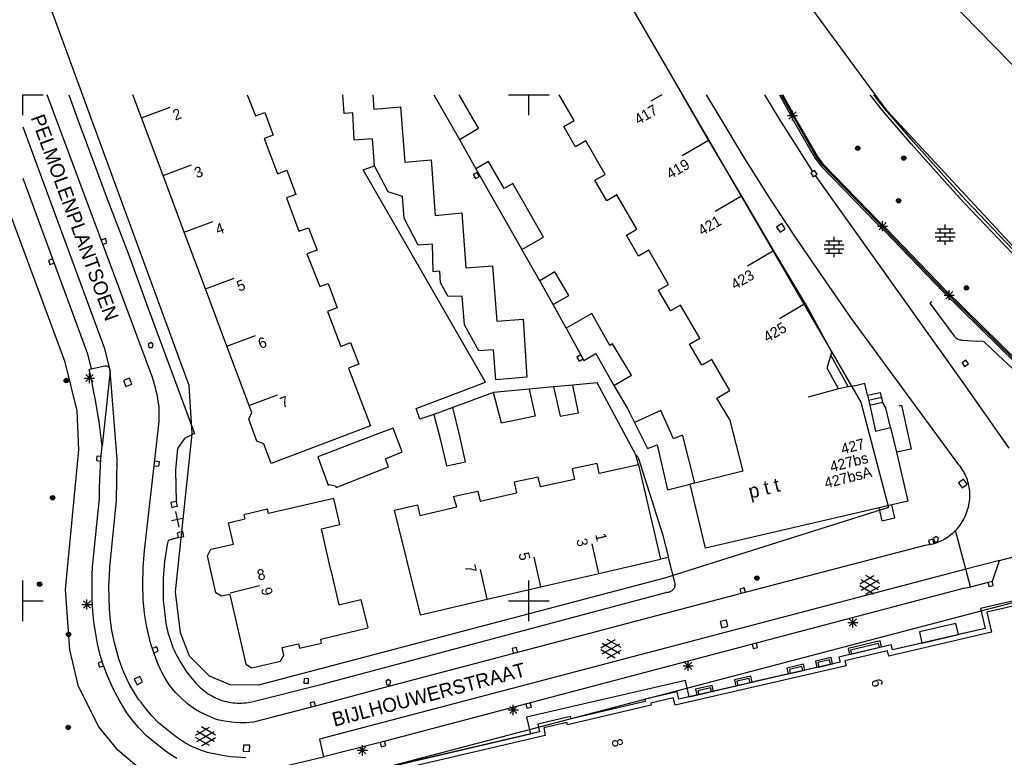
# Model space of a CAD drawing. Header units: millimetres. Extents: x 135944 to 142000, y 454200 to 456692.
# Tile 6 of 185: x 136800 to 136897, y 454835 to 454907. Entities that reach past the tile are written whole.
import ezdxf
from ezdxf.enums import TextEntityAlignment as Align

# ---------------------------------------------------------------- set-up
doc = ezdxf.new("R2010")
doc.units = ezdxf.units.MM
doc.layers.get('0').update_dxf_attribs({"color": 251})
doc.layers.add('TotaalGBKN2013X$0$Contouren', color=251, linetype='Continuous')
doc.layers.add('TotaalGBKN2013X$0$PSVPORTS', color=251, linetype='Continuous', plot=False)
doc.styles.add('TotaalGBKN2013X$0$GBKN binnenstad 2009$0$Standard', font='txt')

msp = doc.modelspace()

# ---------------------------------------------------------------- linework, layer by layer
for p, q in [((136800, 454900), (136802, 454900)), ((136800, 454898), (136800, 454900)), ((136812.821, 454872.052), (136802.406, 454900)), ((136804.53, 454900), (136805.443, 454897.529)), ((136811.738, 454897.722), (136810.886, 454900)), ((136822.181, 454900), (136822.976, 454897.905)), ((136831.755, 454898.145), (136831.606, 454900)), ((136834.596, 454900), (136834.698, 454898.584)), ((136840.619, 454900), (136843.148, 454895.577)), ((136845.022, 454896.705), (136843.116, 454900)), ((136848, 454900), (136850, 454900)), ((136850, 454900), (136852, 454900)), ((136850, 454898), (136850, 454900)), ((136854.467, 454897.446), (136852.993, 454900)), ((136863.124, 454900), (136862.04, 454899.367)), ((136865.138, 454900), (136867.75, 454895.485)), ((136868.494, 454898.41), (136867.563, 454900)), ((136873.29, 454900), (136874.705, 454897.648)), ((136874.755, 454900), (136875.686, 454898.324)), ((136874.938, 454900), (136875.826, 454898.402)), ((136875.936, 454898.463), (136875.082, 454900)), ((136884.951, 454898.431), (136883.709, 454900)), ((136885.183, 454898.623), (136884.093, 454900)), ((136811.738, 454897.722), (136814.547, 454898.777)), ((136834.698, 454898.584), (136837.331, 454898.811)), ((136837.331, 454898.811), (136837.731, 454893.347)), ((136871.285, 454893.809), (136868.494, 454898.41)), ((136875.686, 454898.324), (136876.128, 454897.502)), ((136875.699, 454897.605), (136876.407, 454898.313)), ((136876.407, 454897.605), (136875.699, 454898.313)), ((136875.826, 454898.402), (136876.269, 454897.578)), ((136876.38, 454897.637), (136875.936, 454898.463)), ((136876.053, 454897.459), (136876.053, 454898.459)), ((136887.78, 454895.163), (136884.951, 454898.431)), ((136888.006, 454895.362), (136885.183, 454898.623)), ((136805.443, 454897.529), (136806.271, 454895.328)), ((136813.869, 454892.019), (136811.738, 454897.722)), ((136822.976, 454897.905), (136823.916, 454898.261)), ((136823.916, 454898.261), (136824.744, 454896.024)), ((136832.603, 454898.205), (136831.755, 454898.145)), ((136832.748, 454895.505), (136832.603, 454898.205)), ((136853.455, 454896.861), (136854.467, 454897.446)), ((136874.705, 454897.648), (136878.036, 454892.406)), ((136875.553, 454897.959), (136876.553, 454897.959)), ((136876.128, 454897.502), (136878.26, 454893.778)), ((136876.267, 454897.581), (136878.399, 454893.857)), ((136878.508, 454893.92), (136876.38, 454897.637)), ((136800, 454896.819), (136808.065, 454874.939)), ((136843.148, 454895.577), (136845.022, 454896.705)), ((136854.604, 454894.872), (136853.455, 454896.861)), ((136824.744, 454896.024), (136823.834, 454895.683)), ((136823.834, 454895.683), (136825.165, 454892.206)), ((136834.553, 454895.66), (136832.748, 454895.505)), ((136834.762, 454892.996), (136834.553, 454895.66)), ((136843.148, 454895.577), (136844.745, 454892.686)), ((136855.616, 454895.457), (136854.604, 454894.872)), ((136857.53, 454892.139), (136855.616, 454895.457)), ((136867.744, 454895.481), (136865.154, 454893.969)), ((136867.75, 454895.485), (136871.007, 454889.97)), ((136806.271, 454895.328), (136808.338, 454889.709)), ((136891.935, 454890.509), (136887.78, 454895.163)), ((136892.158, 454890.71), (136888.006, 454895.362)), ((136837.731, 454893.347), (136840.352, 454893.581)), ((136840.352, 454893.581), (136840.745, 454888.089)), ((136873.744, 454889.881), (136871.285, 454893.809)), ((136878.26, 454893.778), (136878.89, 454892.94)), ((136878.388, 454893.874), (136879.018, 454893.036)), ((136878.399, 454893.857), (136878.388, 454893.874)), ((136879.116, 454893.111), (136878.508, 454893.92)), ((136813.869, 454892.019), (136816.678, 454893.074)), ((136825.165, 454892.206), (136826.09, 454892.546)), ((136826.09, 454892.546), (136826.989, 454890.152)), ((136833.642, 454892.586), (136834.762, 454892.996)), ((136845.707, 454871.59), (136833.642, 454892.586)), ((136836.094, 454890.407), (136834.762, 454892.996)), ((136846.017, 454893.415), (136844.745, 454892.686)), ((136844.745, 454892.686), (136849.32, 454884.714)), ((136847.562, 454890.74), (136846.017, 454893.415)), ((136878.225, 454892.535), (136877.853, 454892.281)), ((136878.479, 454892.163), (136878.225, 454892.535)), ((136878.89, 454892.94), (136884.403, 454887.254)), ((136879.005, 454893.051), (136884.518, 454887.365)), ((136879.018, 454893.036), (136879.005, 454893.051)), ((136884.604, 454887.451), (136879.116, 454893.111)), ((136800, 454891.759), (136806.391, 454874.421)), ((136815.957, 454886.435), (136813.869, 454892.019)), ((136844.904, 454892.33), (136844.512, 454892.108)), ((136844.512, 454892.108), (136844.734, 454891.716)), ((136844.734, 454891.716), (136845.126, 454891.938)), ((136845.126, 454891.938), (136844.904, 454892.33)), ((136856.52, 454891.556), (136857.53, 454892.139)), ((136857.698, 454889.517), (136856.52, 454891.556)), ((136877.853, 454892.281), (136878.107, 454891.909)), ((136878.107, 454891.909), (136878.479, 454892.163)), ((136878.289, 454892.036), (136892.934, 454871.468)), ((136848.425, 454891.236), (136847.562, 454890.74)), ((136851.462, 454885.944), (136848.425, 454891.236)), ((136892.981, 454889.362), (136891.935, 454890.509)), ((136893.201, 454889.567), (136892.158, 454890.71)), ((136808.338, 454889.709), (136810.438, 454884.244)), ((136826.989, 454890.152), (136826.059, 454889.811)), ((136826.059, 454889.811), (136827.272, 454886.511)), ((136837.499, 454889.945), (136836.094, 454890.407)), ((136837.665, 454887.821), (136837.499, 454889.945)), ((136858.707, 454890.1), (136857.698, 454889.517)), ((136860.664, 454886.709), (136858.707, 454890.1)), ((136871.007, 454889.97), (136868.417, 454888.458)), ((136871.007, 454889.97), (136874.184, 454884.593)), ((136876.357, 454885.938), (136873.744, 454889.881)), ((136911.541, 454870.289), (136893.201, 454889.567)), ((136904.375, 454877.387), (136892.981, 454889.362)), ((136839.047, 454885.138), (136837.665, 454887.821)), ((136840.745, 454888.089), (136843.377, 454888.342)), ((136843.377, 454888.342), (136843.781, 454882.891)), ((136815.957, 454886.435), (136818.766, 454887.49)), ((136827.272, 454886.511), (136828.237, 454886.857)), ((136828.237, 454886.857), (136829.08, 454884.651)), ((136859.656, 454886.127), (136860.664, 454886.709)), ((136874.994, 454887.27), (136874.477, 454886.927)), ((136874.477, 454886.927), (136874.82, 454886.41)), ((136874.82, 454886.41), (136875.337, 454886.753)), ((136875.337, 454886.753), (136874.994, 454887.27)), ((136884.403, 454887.254), (136885.129, 454886.558)), ((136884.452, 454887.015), (136885.452, 454887.015)), ((136884.514, 454887.369), (136885.24, 454886.673)), ((136884.518, 454887.365), (136884.514, 454887.369)), ((136884.598, 454886.661), (136885.306, 454887.369)), ((136885.306, 454886.661), (136884.598, 454887.369)), ((136885.33, 454886.755), (136884.604, 454887.451)), ((136884.952, 454886.515), (136884.952, 454887.515)), ((136885.24, 454886.673), (136885.244, 454886.669)), ((136885.244, 454886.669), (136891.08, 454880.603)), ((136891.167, 454880.688), (136885.33, 454886.755)), ((136890.332, 454886.768), (136891.932, 454886.768)), ((136890.632, 454886.368), (136890.632, 454886.768)), ((136891.132, 454886.768), (136891.132, 454887.168)), ((136891.632, 454886.368), (136891.632, 454886.768)), ((136808.157, 454885.801), (136807.734, 454885.645)), ((136808.313, 454885.379), (136808.157, 454885.801)), ((136818.057, 454880.817), (136815.957, 454886.435)), ((136849.32, 454884.714), (136851.462, 454885.944)), ((136860.846, 454884.067), (136859.656, 454886.127)), ((136878.729, 454882.46), (136876.357, 454885.938)), ((136880.157, 454885.565), (136880.157, 454885.965)), ((136885.129, 454886.558), (136890.965, 454880.492)), ((136890.152, 454886.368), (136892.112, 454886.368)), ((136890.152, 454885.968), (136892.112, 454885.968)), ((136890.632, 454885.568), (136890.632, 454885.968)), ((136891.132, 454885.968), (136891.132, 454886.368)), ((136891.632, 454885.568), (136891.632, 454885.968)), ((136807.891, 454885.223), (136808.313, 454885.379)), ((136840.48, 454885.233), (136839.047, 454885.138)), ((136840.545, 454882.515), (136840.48, 454885.233)), ((136851.075, 454881.616), (136849.32, 454884.714)), ((136879.177, 454885.165), (136881.137, 454885.165)), ((136879.177, 454884.765), (136881.137, 454884.765)), ((136879.357, 454885.565), (136880.957, 454885.565)), ((136879.657, 454885.165), (136879.657, 454885.565)), ((136879.657, 454884.365), (136879.657, 454884.765)), ((136880.157, 454884.765), (136880.157, 454885.165)), ((136880.657, 454885.165), (136880.657, 454885.565)), ((136880.657, 454884.365), (136880.657, 454884.765)), ((136890.332, 454885.568), (136891.932, 454885.568)), ((136891.132, 454885.168), (136891.132, 454885.568)), ((136802.951, 454883.798), (136802.528, 454883.642)), ((136810.438, 454884.244), (136812.478, 454878.615)), ((136829.08, 454884.651), (136828.078, 454884.284)), ((136828.078, 454884.284), (136829.332, 454881.046)), ((136861.853, 454884.649), (136860.846, 454884.067)), ((136863.808, 454881.262), (136861.853, 454884.649)), ((136874.184, 454884.593), (136871.594, 454883.081)), ((136874.184, 454884.593), (136877.288, 454879.339)), ((136879.357, 454884.365), (136880.957, 454884.365)), ((136880.157, 454883.965), (136880.157, 454884.365)), ((136802.528, 454883.642), (136802.684, 454883.22)), ((136802.684, 454883.22), (136803.106, 454883.376)), ((136843.781, 454882.891), (136846.408, 454883.094)), ((136846.408, 454883.094), (136846.826, 454877.64)), ((136818.057, 454880.817), (136820.866, 454881.872)), ((136841.196, 454882.563), (136840.545, 454882.515)), ((136841.281, 454881.423), (136841.196, 454882.563)), ((136852.583, 454882.499), (136851.075, 454881.616)), ((136853.94, 454880.163), (136852.583, 454882.499)), ((136881.883, 454877.905), (136878.729, 454882.46)), ((136820.173, 454875.154), (136818.057, 454880.817)), ((136829.332, 454881.046), (136830.164, 454881.352)), ((136830.164, 454881.352), (136831.067, 454878.967)), ((136842.041, 454880.056), (136841.281, 454881.423)), ((136852.386, 454879.285), (136851.075, 454881.616)), ((136862.803, 454880.681), (136863.808, 454881.262)), ((136843.4, 454880.115), (136842.041, 454880.056)), ((136843.631, 454877.259), (136843.4, 454880.115)), ((136852.386, 454879.285), (136853.94, 454880.163)), ((136863.98, 454878.644), (136862.803, 454880.681)), ((136890.965, 454880.492), (136898.183, 454873.406)), ((136891.04, 454880.198), (136892.04, 454880.198)), ((136891.078, 454880.606), (136891.83, 454879.86)), ((136898.382, 454873.605), (136891.167, 454880.688)), ((136891.186, 454879.844), (136891.894, 454880.552)), ((136891.894, 454879.844), (136891.186, 454880.552)), ((136891.54, 454879.698), (136891.54, 454880.698)), ((136891.83, 454879.86), (136898.295, 454873.52)), ((136831.067, 454878.967), (136830.098, 454878.6)), ((136853.683, 454876.939), (136852.386, 454879.285)), ((136864.983, 454879.224), (136863.98, 454878.644)), ((136866.879, 454875.939), (136864.983, 454879.224)), ((136877.34, 454879.37), (136874.75, 454877.858)), ((136877.34, 454879.37), (136877.288, 454879.339)), ((136879.951, 454874.571), (136877.34, 454879.37)), ((136889.82, 454879.554), (136889.619, 454879.405)), ((136889.619, 454879.404), (136891.958, 454876.237)), ((136812.478, 454878.615), (136816.979, 454866.55)), ((136830.098, 454878.6), (136831.406, 454875.143)), ((136856.226, 454878.386), (136853.683, 454876.939)), ((136858.006, 454875.232), (136856.226, 454878.386)), ((136892.486, 454863.439), (136881.883, 454877.905)), ((136845.05, 454874.716), (136843.631, 454877.259)), ((136846.826, 454877.64), (136849.449, 454877.829)), ((136849.449, 454877.829), (136849.805, 454872.088)), ((136853.683, 454876.939), (136855.445, 454873.749)), ((136820.173, 454875.154), (136822.982, 454876.209)), ((136865.877, 454875.36), (136866.879, 454875.939)), ((136891.958, 454876.237), (136892.021, 454876.159)), ((136892.021, 454876.159), (136892.089, 454876.088)), ((136892.089, 454876.088), (136892.162, 454876.023)), ((136892.162, 454876.023), (136892.24, 454875.964)), ((136892.24, 454875.964), (136892.322, 454875.911)), ((136892.322, 454875.911), (136892.409, 454875.866)), ((136808.065, 454874.939), (136808.525, 454873.036)), ((136812.636, 454875.52), (136812.386, 454875.338)), ((136812.386, 454875.338), (136812.49, 454875.02)), ((136812.49, 454875.02), (136812.783, 454875.02)), ((136812.886, 454875.338), (136812.636, 454875.52)), ((136812.783, 454875.02), (136812.886, 454875.338)), ((136822.356, 454869.314), (136820.173, 454875.154)), ((136831.406, 454875.143), (136832.385, 454875.514)), ((136832.385, 454875.514), (136833.197, 454873.37)), ((136858.267, 454875.382), (136858.006, 454875.232)), ((136860.143, 454872.285), (136858.267, 454875.382)), ((136867.085, 454873.27), (136865.877, 454875.36)), ((136892.409, 454875.866), (136892.499, 454875.827)), ((136892.499, 454875.827), (136892.592, 454875.796)), ((136892.592, 454875.796), (136892.687, 454875.773)), ((136892.687, 454875.773), (136892.784, 454875.758)), ((136892.784, 454875.758), (136892.852, 454875.752)), ((136892.852, 454875.752), (136894.327, 454875.666)), ((136894.327, 454875.666), (136894.646, 454875.678)), ((136894.646, 454875.678), (136894.961, 454875.621)), ((136896.381, 454874.281), (136894.961, 454875.621)), ((136806.391, 454874.421), (136806.761, 454872.931)), ((136846.506, 454874.795), (136845.05, 454874.716)), ((136846.738, 454871.841), (136846.506, 454874.795)), ((136855.132, 454874.304), (136854.743, 454874.079)), ((136854.743, 454874.079), (136854.968, 454873.69)), ((136855.357, 454873.915), (136855.132, 454874.304)), ((136855.445, 454873.749), (136856.634, 454874.438)), ((136856.634, 454874.438), (136858.38, 454871.272)), ((136879.475, 454872.974), (136879.848, 454874.225)), ((136879.848, 454874.225), (136879.951, 454874.571)), ((136879.848, 454874.225), (136881.566, 454871.129)), ((136900.971, 454869.961), (136896.381, 454874.281)), ((136806.761, 454872.931), (136808.091, 454873.221)), ((136808.091, 454873.221), (136808.153, 454873.224)), ((136808.153, 454873.224), (136808.214, 454873.219)), ((136808.214, 454873.219), (136808.274, 454873.206)), ((136808.274, 454873.206), (136808.332, 454873.186)), ((136808.332, 454873.186), (136808.387, 454873.158)), ((136808.387, 454873.158), (136808.438, 454873.123)), ((136808.438, 454873.123), (136808.484, 454873.082)), ((136808.484, 454873.082), (136808.525, 454873.036)), ((136808.559, 454872.984), (136808.525, 454873.036)), ((136833.197, 454873.37), (136832.189, 454872.988)), ((136854.968, 454873.69), (136855.357, 454873.915)), ((136868.086, 454873.848), (136867.085, 454873.27)), ((136869.853, 454870.787), (136868.086, 454873.848)), ((136893.167, 454873.793), (136892.8, 454873.532)), ((136892.8, 454873.532), (136893.061, 454873.165)), ((136893.061, 454873.165), (136893.428, 454873.426)), ((136893.428, 454873.426), (136893.167, 454873.793)), ((136806.237, 454871.658), (136806.945, 454872.366)), ((136806.945, 454871.658), (136806.237, 454872.366)), ((136806.561, 454872.841), (136806.761, 454872.931)), ((136806.673, 454872.329), (136806.561, 454872.841)), ((136806.591, 454871.512), (136806.591, 454872.512)), ((136806.836, 454871.557), (136806.673, 454872.329)), ((136808.617, 454872.723), (136807.851, 454865.331)), ((136808.586, 454872.929), (136808.559, 454872.984)), ((136808.605, 454872.87), (136808.586, 454872.929)), ((136808.617, 454872.723), (136808.605, 454872.87)), ((136808.617, 454872.81), (136808.605, 454872.87)), ((136808.621, 454872.761), (136808.617, 454872.81)), ((136808.617, 454872.723), (136808.621, 454872.761)), ((136809.337, 454863.981), (136808.617, 454872.723)), ((136812.925, 454871.722), (136812.821, 454872.052)), ((136832.189, 454872.988), (136834.349, 454867.29)), ((136849.805, 454872.088), (136846.738, 454871.841)), ((136858.38, 454871.272), (136860.143, 454872.285)), ((136880.602, 454870.951), (136879.475, 454872.974)), ((136806.091, 454872.012), (136807.091, 454872.012)), ((136806.99, 454870.784), (136806.836, 454871.557)), ((136810.529, 454871.995), (136809.952, 454871.766)), ((136809.952, 454871.766), (136810.181, 454871.189)), ((136810.181, 454871.189), (136810.758, 454871.418)), ((136810.758, 454871.418), (136810.529, 454871.995)), ((136813.022, 454871.389), (136812.925, 454871.722)), ((136813.11, 454871.054), (136813.022, 454871.389)), ((136813.191, 454870.718), (136813.11, 454871.054)), ((136838.854, 454868.995), (136845.707, 454871.59)), ((136852.443, 454871.153), (136850.045, 454870.904)), ((136854.358, 454871.3), (136852.443, 454871.153)), ((136852.443, 454871.153), (136853.092, 454868.231)), ((136856.755, 454871.54), (136854.358, 454871.3)), ((136854.906, 454868.588), (136854.358, 454871.3)), ((136860.584, 454864.425), (136856.755, 454871.54)), ((136858.38, 454871.272), (136859.752, 454869.018)), ((136881.566, 454871.129), (136880.602, 454870.951)), ((136882.271, 454871.26), (136881.566, 454871.129)), ((136883.199, 454871.465), (136882.271, 454871.26)), ((136883.459, 454870.312), (136883.199, 454871.465)), ((136892.934, 454871.468), (136897.418, 454865.078)), ((136807.137, 454870.009), (136806.99, 454870.784)), ((136813.264, 454870.379), (136813.191, 454870.718)), ((136813.33, 454870.039), (136813.264, 454870.379)), ((136822.341, 454869.308), (136825.15, 454870.363)), ((136846.518, 454870.588), (136842.472, 454869.113)), ((136850.045, 454870.904), (136846.518, 454870.588)), ((136847.309, 454867.54), (136846.518, 454870.588)), ((136850.045, 454870.904), (136850.628, 454868.262)), ((136868.577, 454870.032), (136869.853, 454870.787)), ((136880.602, 454870.951), (136877.612, 454870.126)), ((136883.459, 454870.312), (136884.723, 454870.597)), ((136883.459, 454870.312), (136883.676, 454869.35)), ((136883.567, 454869.831), (136884.838, 454870.118)), ((136884.723, 454870.597), (136884.954, 454869.638)), ((136807.276, 454869.232), (136807.137, 454870.009)), ((136807.406, 454868.454), (136807.276, 454869.232)), ((136813.387, 454869.698), (136813.33, 454870.039)), ((136813.437, 454869.355), (136813.387, 454869.698)), ((136813.456, 454869.203), (136813.437, 454869.355)), ((136813.473, 454868.913), (136813.456, 454869.203)), ((136822.625, 454868.595), (136822.356, 454869.314)), ((136842.472, 454869.113), (136840.603, 454868.415)), ((136843.17, 454866.257), (136842.472, 454869.113)), ((136869.812, 454867.943), (136868.577, 454870.032)), ((136883.676, 454869.35), (136884.954, 454869.638)), ((136883.676, 454869.35), (136884.242, 454866.775)), ((136885.286, 454869.077), (136884.954, 454869.638)), ((136886.587, 454869.268), (136886.831, 454869.321)), ((136886.831, 454869.321), (136887.771, 454864.971)), ((136807.529, 454867.675), (136807.406, 454868.454)), ((136813.481, 454868.624), (136813.473, 454868.913)), ((136813.475, 454868.044), (136813.482, 454868.334)), ((136813.482, 454868.334), (136813.481, 454868.624)), ((136822.34, 454867.94), (136822.625, 454868.595)), ((136839.232, 454867.95), (136838.854, 454868.995)), ((136840.603, 454868.415), (136839.232, 454867.95)), ((136840.603, 454868.415), (136841.265, 454865.866)), ((136850.628, 454868.262), (136847.309, 454867.54)), ((136853.092, 454868.231), (136854.906, 454868.588)), ((136859.752, 454869.018), (136860.439, 454867.628)), ((136863.035, 454868.795), (136860.439, 454867.628)), ((136864.29, 454866.003), (136863.035, 454868.795)), ((136885.745, 454867.114), (136885.286, 454869.077)), ((136807.645, 454866.895), (136807.529, 454867.675)), ((136813.4, 454867.135), (136813.436, 454867.465)), ((136813.436, 454867.465), (136813.46, 454867.754)), ((136813.46, 454867.754), (136813.475, 454868.044)), ((136823.107, 454865.791), (136822.34, 454867.94)), ((136834.349, 454867.29), (136824.528, 454863.566)), ((136860.439, 454867.628), (136861.713, 454865.05)), ((136869.812, 454867.943), (136871.154, 454862.812)), ((136807.752, 454866.114), (136807.645, 454866.895)), ((136812.014, 454854.96), (136813.4, 454867.135)), ((136816.979, 454866.55), (136815.973, 454866.044)), ((136834.925, 454866.449), (136829.143, 454864.213)), ((136836.601, 454867.056), (136834.925, 454866.449)), ((136837.474, 454864.723), (136836.601, 454867.056)), ((136843.748, 454863.746), (136843.17, 454866.257)), ((136865.175, 454866.358), (136864.29, 454866.003)), ((136865.254, 454866.162), (136865.175, 454866.358)), ((136884.242, 454866.775), (136885.745, 454867.114)), ((136885.745, 454867.114), (136886.311, 454864.697)), ((136807.721, 454864.041), (136807.851, 454865.331)), ((136807.851, 454865.331), (136807.752, 454866.114)), ((136815.973, 454866.044), (136815.294, 454865.059)), ((136823.817, 454865.526), (136823.107, 454865.791)), ((136824.528, 454863.566), (136823.817, 454865.526)), ((136841.265, 454865.866), (136841.849, 454863.326)), ((136861.713, 454865.05), (136862.666, 454865.422)), ((136862.666, 454865.422), (136863.694, 454860.972)), ((136866.401, 454861.64), (136865.254, 454866.162)), ((136807.323, 454864.304), (136807.282, 454863.856)), ((136807.772, 454864.263), (136807.323, 454864.304)), ((136815.294, 454865.059), (136815.08, 454862.909)), ((136835.844, 454864.039), (136837.474, 454864.723)), ((136860.819, 454863.427), (136860.584, 454864.425)), ((136860.584, 454864.425), (136860.741, 454864.271)), ((136860.741, 454864.271), (136860.833, 454864.053)), ((136887.771, 454864.971), (136886.311, 454864.697)), ((136886.311, 454864.697), (136887.447, 454859.847)), ((136807.282, 454863.856), (136807.73, 454863.815)), ((136807.571, 454861.231), (136807.721, 454864.041)), ((136809.246, 454859.944), (136809.337, 454863.981)), ((136812.993, 454863.348), (136813.44, 454863.299)), ((136813.489, 454863.746), (136813.042, 454863.795)), ((136813.44, 454863.299), (136813.489, 454863.746)), ((136829.143, 454864.213), (136830.18, 454861.441)), ((136836.144, 454863.243), (136835.844, 454864.039)), ((136841.849, 454863.326), (136843.748, 454863.746)), ((136856.742, 454863.582), (136854.287, 454863.042)), ((136856.962, 454862.579), (136856.742, 454863.582)), ((136860.819, 454863.427), (136856.962, 454862.579)), ((136860.819, 454863.427), (136863.01, 454854.132)), ((136860.833, 454864.053), (136863.201, 454856.575)), ((136892.607, 454863.291), (136892.486, 454863.439)), ((136892.721, 454863.138), (136892.607, 454863.291)), ((136815.08, 454862.909), (136815.136, 454859.824)), ((136830.952, 454861.211), (136836.144, 454863.243)), ((136854.287, 454863.042), (136854.515, 454862.006)), ((136871.154, 454862.812), (136866.401, 454861.64)), ((136892.829, 454862.98), (136892.721, 454863.138)), ((136892.931, 454862.818), (136892.829, 454862.98)), ((136893.025, 454862.652), (136892.931, 454862.818)), ((136893.112, 454862.482), (136893.025, 454862.652)), ((136893.192, 454862.309), (136893.112, 454862.482)), ((136893.265, 454862.132), (136893.192, 454862.309)), ((136830.18, 454861.441), (136830.271, 454861.481)), ((136830.271, 454861.481), (136830.891, 454861.364)), ((136830.891, 454861.364), (136830.952, 454861.211)), ((136850.932, 454862.237), (136848.549, 454861.711)), ((136848.549, 454861.711), (136848.782, 454860.657)), ((136851.147, 454861.263), (136850.932, 454862.237)), ((136854.515, 454862.006), (136851.147, 454861.263)), ((136863.694, 454860.972), (136865.943, 454861.527)), ((136866.401, 454861.64), (136865.943, 454861.527)), ((136867.45, 454855.216), (136865.943, 454861.527)), ((136892.94, 454862.031), (136892.44, 454861.665)), ((136892.44, 454861.665), (136892.806, 454861.165)), ((136892.806, 454861.165), (136893.306, 454861.531)), ((136893.306, 454861.531), (136892.94, 454862.031)), ((136893.331, 454861.953), (136893.265, 454862.132)), ((136893.389, 454861.771), (136893.331, 454861.953)), ((136893.439, 454861.586), (136893.389, 454861.771)), ((136893.481, 454861.4), (136893.439, 454861.586)), ((136893.516, 454861.212), (136893.481, 454861.4)), ((136807.57, 454860.119), (136807.571, 454861.231)), ((136842.544, 454860.305), (136843.415, 454860.497)), ((136843.415, 454860.497), (136844.96, 454860.839)), ((136844.96, 454860.839), (136845.176, 454859.861)), ((136845.176, 454859.861), (136848.782, 454860.657)), ((136893.542, 454861.023), (136893.516, 454861.212)), ((136893.561, 454860.833), (136893.542, 454861.023)), ((136893.572, 454860.642), (136893.561, 454860.833)), ((136893.569, 454860.26), (136893.575, 454860.451)), ((136893.575, 454860.451), (136893.572, 454860.642)), ((136806.886, 454853.377), (136807.57, 454860.119)), ((136808.587, 454853.319), (136809.246, 454859.944)), ((136815.136, 454859.824), (136814.613, 454859.714)), ((136814.613, 454859.714), (136814.715, 454859.229)), ((136815.136, 454859.824), (136815.238, 454859.338)), ((136830.738, 454860.118), (136824.284, 454858.631)), ((136831.333, 454857.556), (136830.738, 454860.118)), ((136836.728, 454858.97), (136838.993, 454859.496)), ((136838.993, 454859.496), (136839.237, 454858.434)), ((136842.893, 454859.296), (136842.544, 454860.305)), ((136887.447, 454859.847), (136867.45, 454855.216)), ((136886.148, 454858.192), (136885.85, 454859.477)), ((136893.427, 454859.272), (136893.468, 454859.468)), ((136893.468, 454859.468), (136893.535, 454859.879)), ((136893.535, 454859.879), (136893.556, 454860.069)), ((136893.556, 454860.069), (136893.569, 454860.26)), ((136814.715, 454859.229), (136814.977, 454859.284)), ((136815.238, 454859.338), (136814.977, 454859.284)), ((136815.077, 454858.821), (136815.411, 454857.271)), ((136824.188, 454859.064), (136821.842, 454858.514)), ((136821.842, 454858.514), (136821.935, 454858.091)), ((136824.284, 454858.631), (136824.188, 454859.064)), ((136839.289, 454848.629), (136836.728, 454858.97)), ((136839.237, 454858.434), (136842.893, 454859.296)), ((136884.593, 454859.186), (136884.891, 454857.901)), ((136893.107, 454858.331), (136893.186, 454858.514)), ((136893.186, 454858.514), (136893.258, 454858.7)), ((136893.258, 454858.7), (136893.322, 454858.888)), ((136893.322, 454858.888), (136893.378, 454859.079)), ((136893.378, 454859.079), (136893.427, 454859.272)), ((136814.694, 454857.927), (136815.794, 454858.165)), ((136820.32, 454857.708), (136821.935, 454858.091)), ((136820.821, 454855.607), (136820.32, 454857.708)), ((136829.519, 454857.122), (136831.333, 454857.556)), ((136884.891, 454857.901), (136886.148, 454858.192)), ((136892.485, 454857.313), (136892.605, 454857.472)), ((136892.605, 454857.472), (136892.719, 454857.635)), ((136892.719, 454857.635), (136892.827, 454857.803)), ((136892.827, 454857.803), (136892.927, 454857.975)), ((136892.927, 454857.975), (136893.021, 454858.151)), ((136893.021, 454858.151), (136893.107, 454858.331)), ((136815.288, 454856.734), (136815.517, 454856.782)), ((136815.39, 454856.249), (136815.288, 454856.734)), ((136815.811, 454856.844), (136815.517, 454856.782)), ((136815.913, 454856.358), (136815.811, 454856.844)), ((136830.444, 454853.044), (136829.519, 454857.122)), ((136863.201, 454856.575), (136863.784, 454854.297)), ((136891.685, 454856.51), (136891.527, 454856.39)), ((136891.839, 454856.638), (136891.685, 454856.51)), ((136891.987, 454856.771), (136891.839, 454856.638)), ((136892.161, 454856.942), (136891.987, 454856.771)), ((136892.161, 454856.942), (136892.226, 454857.01)), ((136893.171, 454853.126), (136892.161, 454856.942)), ((136892.226, 454857.01), (136892.358, 454857.159)), ((136892.358, 454857.159), (136892.485, 454857.313)), ((136814.271, 454855.56), (136814.193, 454855.147)), ((136814.356, 454855.972), (136814.271, 454855.56)), ((136815.39, 454856.249), (136814.356, 454855.972)), ((136815.39, 454856.249), (136815.913, 454856.358)), ((136818.565, 454855.111), (136820.821, 454855.607)), ((136856.919, 454852.719), (136856.244, 454855.642)), ((136889.338, 454855.488), (136889.141, 454855.462)), ((136889.535, 454855.521), (136889.338, 454855.488)), ((136889.927, 454856.087), (136889.492, 454855.972)), ((136889.492, 454855.972), (136889.607, 454855.537)), ((136889.73, 454855.563), (136889.535, 454855.521)), ((136889.923, 454855.612), (136889.73, 454855.563)), ((136890.113, 454855.669), (136889.923, 454855.612)), ((136890.042, 454855.652), (136889.927, 454856.087)), ((136890.229, 454856.346), (136889.979, 454856.164)), ((136889.979, 454856.164), (136890.083, 454855.846)), ((136890.083, 454855.846), (136890.376, 454855.846)), ((136890.302, 454855.734), (136890.113, 454855.669)), ((136890.479, 454856.164), (136890.229, 454856.346)), ((136890.487, 454855.806), (136890.302, 454855.734)), ((136890.376, 454855.846), (136890.479, 454856.164)), ((136890.67, 454855.886), (136890.487, 454855.806)), ((136890.849, 454855.973), (136890.67, 454855.886)), ((136891.025, 454856.067), (136890.849, 454855.973)), ((136891.196, 454856.167), (136891.025, 454856.067)), ((136891.364, 454856.275), (136891.196, 454856.167)), ((136891.527, 454856.39), (136891.364, 454856.275)), ((136811.888, 454853.306), (136812.014, 454854.96)), ((136814.123, 454854.732), (136814.062, 454854.316)), ((136814.193, 454855.147), (136814.123, 454854.732)), ((136818.234, 454854.457), (136818.565, 454855.111)), ((136889.141, 454855.462), (136870.97, 454850.735)), ((136896.501, 454854.001), (136899.811, 454854.861)), ((136814.008, 454853.899), (136813.962, 454853.481)), ((136814.062, 454854.316), (136814.008, 454853.899)), ((136819.069, 454850.807), (136818.234, 454854.457)), ((136851.192, 454851.39), (136850.517, 454854.313)), ((136856.919, 454852.719), (136863.01, 454854.132)), ((136863.784, 454854.297), (136863.01, 454854.132)), ((136864.466, 454851.715), (136863.784, 454854.297)), ((136896.501, 454854.001), (136893.171, 454853.126)), ((136895.801, 454851.961), (136896.501, 454854.001)), ((136806.851, 454852.527), (136806.886, 454853.377)), ((136808.554, 454852.478), (136808.587, 454853.319)), ((136811.846, 454851.692), (136811.888, 454853.306)), ((136813.894, 454852.643), (136813.872, 454852.223)), ((136813.924, 454853.062), (136813.894, 454852.643)), ((136813.962, 454853.481), (136813.924, 454853.062)), ((136893.171, 454853.126), (136829.311, 454836.346)), ((136830.444, 454853.044), (136831.221, 454849.622)), ((136845.893, 454850.161), (136845.218, 454853.084)), ((136851.192, 454851.39), (136856.919, 454852.719)), ((136893.631, 454851.389), (136893.171, 454853.126)), ((136800, 454850), (136800, 454852)), ((136806.861, 454850.042), (136806.851, 454852.527)), ((136808.498, 454851.49), (136808.554, 454852.478)), ((136811.905, 454850.062), (136811.846, 454851.692)), ((136813.858, 454851.803), (136813.852, 454851.382)), ((136813.872, 454852.223), (136813.858, 454851.803)), ((136850, 454850), (136850, 454852)), ((136864.465, 454851.586), (136864.468, 454851.666)), ((136864.468, 454851.666), (136864.466, 454851.715)), ((136882.687, 454851.684), (136884.089, 454852.493)), ((136882.824, 454851.071), (136884.557, 454852.07)), ((136884.557, 454851.082), (136882.825, 454852.084)), ((136884.687, 454851.701), (136883.301, 454852.502)), ((136893.631, 454851.389), (136895.561, 454851.881)), ((136908.544, 454852.479), (136894.639, 454849.245)), ((136895.336, 454851.837), (136895.462, 454851.406)), ((136895.561, 454851.881), (136895.801, 454851.961)), ((136895.894, 454851.533), (136895.767, 454851.964)), ((136808.564, 454849.183), (136808.498, 454851.49)), ((136813.852, 454851.382), (136813.854, 454850.961)), ((136813.854, 454850.961), (136813.864, 454850.541)), ((136819.631, 454850.453), (136819.069, 454850.807)), ((136820.449, 454850.644), (136819.631, 454850.453)), ((136820.449, 454850.644), (136822.026, 454843.737)), ((136820.476, 454850.796), (136823.39, 454851.512)), ((136829.712, 454841.789), (136863.653, 454850.853)), ((136893.051, 454851.241), (136835.163, 454835.983)), ((136870.97, 454850.735), (136835.625, 454841.406)), ((136845.893, 454850.161), (136851.192, 454851.39)), ((136863.653, 454850.853), (136863.733, 454850.856)), ((136863.733, 454850.856), (136863.813, 454850.867)), ((136863.813, 454850.867), (136863.89, 454850.885)), ((136863.89, 454850.885), (136863.966, 454850.912)), ((136863.966, 454850.912), (136864.039, 454850.945)), ((136864.039, 454850.945), (136864.108, 454850.986)), ((136864.108, 454850.986), (136864.172, 454851.034)), ((136864.172, 454851.034), (136864.232, 454851.087)), ((136864.232, 454851.087), (136864.286, 454851.147)), ((136864.286, 454851.147), (136864.333, 454851.211)), ((136864.333, 454851.211), (136864.375, 454851.28)), ((136864.375, 454851.28), (136864.408, 454851.353)), ((136864.408, 454851.353), (136864.435, 454851.428)), ((136864.435, 454851.428), (136864.454, 454851.506)), ((136864.454, 454851.506), (136864.465, 454851.586)), ((136871.285, 454851.284), (136870.85, 454851.169)), ((136870.85, 454851.169), (136870.965, 454850.734)), ((136871.4, 454850.849), (136871.285, 454851.284)), ((136884.088, 454850.661), (136882.687, 454851.47)), ((136883.301, 454850.652), (136884.687, 454851.452)), ((136893.051, 454851.241), (136893.631, 454851.389)), ((136895.462, 454851.406), (136895.894, 454851.533)), ((136800, 454850), (136802, 454850)), ((136800, 454848), (136800, 454850)), ((136805.985, 454849.286), (136806.693, 454849.994)), ((136806.693, 454849.286), (136805.985, 454849.994)), ((136806.339, 454849.14), (136806.339, 454850.14)), ((136806.923, 454848.974), (136806.861, 454850.042)), ((136811.948, 454849.467), (136811.905, 454850.062)), ((136813.864, 454850.541), (136813.882, 454850.121)), ((136813.882, 454850.121), (136813.908, 454849.701)), ((136813.908, 454849.701), (136813.917, 454849.584)), ((136831.221, 454849.622), (136833.395, 454850.143)), ((136833.395, 454850.143), (136834.106, 454847.339)), ((136839.289, 454848.629), (136845.893, 454850.161)), ((136848, 454850), (136850, 454850)), ((136850, 454850), (136852, 454850)), ((136850, 454848), (136850, 454850)), ((136805.839, 454849.64), (136806.839, 454849.64)), ((136807.023, 454847.909), (136806.923, 454848.974)), ((136808.63, 454848.375), (136808.564, 454849.183)), ((136812.033, 454848.737), (136811.948, 454849.467)), ((136812.225, 454847.578), (136812.033, 454848.737)), ((136813.917, 454849.584), (136814.087, 454848.068)), ((136894.639, 454849.245), (136895.1, 454847.285)), ((136807.132, 454847.14), (136807.023, 454847.909)), ((136808.696, 454847.832), (136808.63, 454848.375)), ((136808.811, 454847.057), (136808.696, 454847.832)), ((136814.087, 454848.068), (136814.139, 454847.765)), ((136814.139, 454847.765), (136814.2, 454847.463)), ((136869.514, 454848.107), (136868.915, 454847.948)), ((136868.915, 454847.948), (136869.074, 454847.349)), ((136869.673, 454847.508), (136869.514, 454848.107)), ((136881.511, 454847.862), (136882.511, 454847.862)), ((136881.657, 454847.508), (136882.365, 454848.216)), ((136882.365, 454847.508), (136881.657, 454848.216)), ((136882.011, 454847.362), (136882.011, 454848.362)), ((136892.195, 454847.753), (136888.597, 454846.946)), ((136892.445, 454846.666), (136892.195, 454847.753)), ((136807.391, 454845.753), (136807.132, 454847.14)), ((136809.042, 454845.837), (136808.811, 454847.057)), ((136812.511, 454846.29), (136812.225, 454847.578)), ((136814.2, 454847.463), (136814.268, 454847.163)), ((136814.268, 454847.163), (136814.344, 454846.864)), ((136814.344, 454846.864), (136814.428, 454846.568)), ((136829.433, 454846.226), (136834.106, 454847.339)), ((136869.074, 454847.349), (136869.673, 454847.508)), ((136888.597, 454846.946), (136888.845, 454845.826)), ((136895.1, 454847.285), (136892.445, 454846.666)), ((136807.653, 454844.63), (136807.391, 454845.753)), ((136809.479, 454844.272), (136809.042, 454845.837)), ((136812.626, 454845.862), (136812.511, 454846.29)), ((136812.918, 454844.963), (136812.626, 454845.862)), ((136814.428, 454846.568), (136814.519, 454846.274)), ((136814.519, 454846.274), (136814.618, 454845.983)), ((136814.618, 454845.983), (136814.724, 454845.694)), ((136827.348, 454845.322), (136829.526, 454845.806)), ((136829.526, 454845.806), (136829.433, 454846.226)), ((136857.115, 454845.375), (136858.517, 454846.184)), ((136857.252, 454844.762), (136858.985, 454845.761)), ((136858.985, 454844.773), (136857.253, 454845.775)), ((136859.115, 454845.392), (136857.729, 454846.193)), ((136872.603, 454845.396), (136872.488, 454845.831)), ((136884.549, 454845.795), (136881.795, 454845.144)), ((136884.642, 454845.398), (136884.549, 454845.795)), ((136888.845, 454845.826), (136885.938, 454845.148)), ((136888.845, 454845.826), (136892.445, 454846.666)), ((136813.235, 454845.448), (136812.808, 454845.305)), ((136813.389, 454843.723), (136812.918, 454844.963)), ((136812.952, 454844.878), (136813.378, 454845.021)), ((136813.378, 454845.021), (136813.235, 454845.448)), ((136814.724, 454845.694), (136814.838, 454845.408)), ((136814.838, 454845.408), (136814.96, 454845.125)), ((136814.96, 454845.125), (136815.088, 454844.845)), ((136815.088, 454844.845), (136815.224, 454844.569)), ((136825.618, 454845.38), (136827.255, 454845.744)), ((136825.787, 454844.62), (136825.618, 454845.38)), ((136827.255, 454845.744), (136827.348, 454845.322)), ((136848.776, 454845.392), (136848.341, 454845.277)), ((136848.341, 454845.277), (136848.456, 454844.842)), ((136848.891, 454844.957), (136848.776, 454845.392)), ((136858.516, 454844.352), (136857.115, 454845.161)), ((136857.729, 454844.343), (136859.115, 454845.143)), ((136872.053, 454845.716), (136872.168, 454845.281)), ((136872.168, 454845.281), (136872.603, 454845.396)), ((136885.804, 454845.671), (136880.615, 454844.447)), ((136881.795, 454845.144), (136881.888, 454844.747)), ((136885.938, 454845.148), (136885.804, 454845.671)), ((136807.857, 454844.009), (136807.429, 454843.87)), ((136807.429, 454843.87), (136807.568, 454843.442)), ((136807.878, 454843.875), (136807.653, 454844.63)), ((136808.322, 454842.669), (136807.878, 454843.875)), ((136809.857, 454843.266), (136809.479, 454844.272)), ((136815.224, 454844.569), (136815.367, 454844.296)), ((136815.367, 454844.296), (136815.517, 454844.028)), ((136815.517, 454844.028), (136815.674, 454843.763)), ((136822.644, 454843.394), (136825.449, 454844.057)), ((136825.449, 454844.057), (136825.787, 454844.62)), ((136865.387, 454843.228), (136866.095, 454843.936)), ((136866.095, 454843.228), (136865.387, 454843.936)), ((136865.741, 454843.082), (136865.741, 454844.082)), ((136880.746, 454843.949), (136872.334, 454842.02)), ((136879.71, 454844.166), (136878.561, 454843.903)), ((136878.561, 454843.903), (136878.659, 454843.471)), ((136879.808, 454843.734), (136879.71, 454844.166)), ((136880.615, 454844.447), (136880.746, 454843.949)), ((136807.568, 454843.442), (136807.996, 454843.581)), ((136810.253, 454842.36), (136809.857, 454843.266)), ((136813.545, 454843.342), (136813.389, 454843.723)), ((136813.72, 454842.97), (136813.545, 454843.342)), ((136814.085, 454842.299), (136813.72, 454842.97)), ((136815.674, 454843.763), (136815.838, 454843.502)), ((136815.838, 454843.502), (136816.009, 454843.246)), ((136816.009, 454843.246), (136816.186, 454842.994)), ((136816.186, 454842.994), (136816.369, 454842.747)), ((136822.026, 454843.737), (136822.644, 454843.394)), ((136865.241, 454843.582), (136866.241, 454843.582)), ((136876.98, 454843.499), (136875.738, 454843.214)), ((136875.738, 454843.214), (136875.827, 454842.821)), ((136877.069, 454843.106), (136876.98, 454843.499)), ((136808.718, 454841.755), (136808.322, 454842.669)), ((136810.549, 454841.75), (136810.253, 454842.36)), ((136811.565, 454842.542), (136811.009, 454842.266)), ((136811.009, 454842.266), (136811.285, 454841.71)), ((136811.285, 454841.71), (136811.841, 454841.986)), ((136811.841, 454841.986), (136811.565, 454842.542)), ((136814.506, 454841.661), (136814.085, 454842.299)), ((136816.369, 454842.747), (136816.559, 454842.505)), ((136816.559, 454842.505), (136816.756, 454842.268)), ((136816.756, 454842.268), (136816.958, 454842.035)), ((136816.958, 454842.035), (136817.071, 454841.911)), ((136817.071, 454841.911), (136817.213, 454841.751)), ((136827.789, 454842.318), (136827.773, 454841.868)), ((136827.773, 454841.868), (136828.223, 454841.852)), ((136828.239, 454842.302), (136827.789, 454842.318)), ((136828.223, 454841.852), (136828.239, 454842.302)), ((136836.114, 454842.218), (136835.864, 454842.036)), ((136835.864, 454842.036), (136835.968, 454841.718)), ((136836.364, 454842.036), (136836.114, 454842.218)), ((136836.261, 454841.718), (136836.364, 454842.036)), ((136865.493, 454842.141), (136849.776, 454838.511)), ((136865.854, 454840.534), (136865.493, 454842.141)), ((136865.854, 454840.534), (136872.334, 454842.02)), ((136871.774, 454842.329), (136870.559, 454842.05)), ((136870.559, 454842.05), (136870.653, 454841.635)), ((136871.868, 454841.914), (136871.774, 454842.329)), ((136808.932, 454841.305), (136808.718, 454841.755)), ((136809.576, 454840.104), (136808.932, 454841.305)), ((136811.027, 454840.91), (136810.549, 454841.75)), ((136811.438, 454840.251), (136811.027, 454840.91)), ((136814.788, 454841.301), (136814.506, 454841.661)), ((136815.089, 454840.958), (136814.788, 454841.301)), ((136815.73, 454840.307), (136815.089, 454840.958)), ((136817.213, 454841.751), (136817.36, 454841.596)), ((136817.36, 454841.596), (136817.514, 454841.446)), ((136817.514, 454841.446), (136817.673, 454841.303)), ((136817.673, 454841.303), (136817.837, 454841.166)), ((136817.837, 454841.166), (136818.006, 454841.034)), ((136818.006, 454841.034), (136818.18, 454840.91)), ((136818.18, 454840.91), (136818.358, 454840.791)), ((136822.619, 454840.022), (136829.712, 454841.789)), ((136835.625, 454841.406), (136829.788, 454839.813)), ((136835.968, 454841.718), (136836.261, 454841.718)), ((136864.64, 454841.015), (136861.445, 454840.274)), ((136864.821, 454840.297), (136864.64, 454841.015)), ((136867.956, 454841.411), (136866.697, 454841.122)), ((136866.697, 454841.122), (136866.782, 454840.747)), ((136868.041, 454841.036), (136867.956, 454841.411)), ((136809.876, 454839.584), (136809.576, 454840.104)), ((136811.737, 454839.924), (136811.438, 454840.251)), ((136812.128, 454839.384), (136811.737, 454839.924)), ((136816.285, 454839.811), (136815.73, 454840.307)), ((136818.358, 454840.791), (136818.541, 454840.68)), ((136818.541, 454840.68), (136818.728, 454840.575)), ((136818.728, 454840.575), (136818.918, 454840.478)), ((136818.918, 454840.478), (136819.112, 454840.388)), ((136819.112, 454840.388), (136819.31, 454840.305)), ((136819.31, 454840.305), (136819.51, 454840.229)), ((136819.51, 454840.229), (136819.713, 454840.161)), ((136819.713, 454840.161), (136819.918, 454840.101)), ((136819.918, 454840.101), (136820.126, 454840.048)), ((136820.126, 454840.048), (136820.335, 454840.003)), ((136820.335, 454840.003), (136820.546, 454839.966)), ((136820.546, 454839.966), (136820.758, 454839.937)), ((136820.758, 454839.937), (136820.971, 454839.916)), ((136820.971, 454839.916), (136821.184, 454839.903)), ((136821.826, 454839.911), (136822.039, 454839.93)), ((136822.039, 454839.93), (136822.252, 454839.957)), ((136822.252, 454839.957), (136822.463, 454839.991)), ((136822.463, 454839.991), (136822.619, 454840.022)), ((136828.821, 454840.032), (136828.386, 454839.919)), ((136828.386, 454839.919), (136828.499, 454839.483)), ((136828.935, 454839.597), (136828.821, 454840.032)), ((136850.246, 454839.497), (136850.131, 454839.932)), ((136861.495, 454840.06), (136854.181, 454838.358)), ((136861.445, 454840.274), (136861.495, 454840.06)), ((136865.854, 454840.534), (136864.821, 454840.297)), ((136810.29, 454838.938), (136809.876, 454839.584)), ((136812.424, 454839.021), (136812.128, 454839.384)), ((136812.757, 454838.648), (136812.424, 454839.021)), ((136816.882, 454839.365), (136816.285, 454839.811)), ((136817.456, 454839.032), (136816.882, 454839.365)), ((136818.383, 454838.596), (136817.456, 454839.032)), ((136821.184, 454839.903), (136821.398, 454839.897)), ((136821.398, 454839.897), (136821.612, 454839.9)), ((136821.612, 454839.9), (136821.826, 454839.911)), ((136829.788, 454839.813), (136822.792, 454838.026)), ((136847.961, 454839.222), (136848.961, 454839.222)), ((136848.107, 454838.868), (136848.815, 454839.576)), ((136848.815, 454838.868), (136848.107, 454839.576)), ((136848.461, 454838.722), (136848.461, 454839.722)), ((136849.696, 454839.817), (136849.81, 454839.382)), ((136849.81, 454839.382), (136850.246, 454839.497)), ((136810.74, 454838.316), (136810.29, 454838.938)), ((136811.094, 454837.883), (136810.74, 454838.316)), ((136813.421, 454837.941), (136812.757, 454838.648)), ((136819.05, 454838.325), (136818.383, 454838.596)), ((136819.395, 454838.22), (136819.05, 454838.325)), ((136819.761, 454838.134), (136819.395, 454838.22)), ((136820.131, 454838.073), (136819.761, 454838.134)), ((136820.878, 454837.991), (136820.131, 454838.073)), ((136821.474, 454837.96), (136820.878, 454837.991)), ((136822.792, 454838.026), (136822.071, 454837.965)), ((136849.776, 454838.511), (136850.165, 454836.873)), ((136854.131, 454838.572), (136850.892, 454837.819)), ((136854.181, 454838.358), (136854.131, 454838.572)), ((136811.467, 454837.466), (136811.094, 454837.883)), ((136812.232, 454836.651), (136811.467, 454837.466)), ((136814.56, 454837.035), (136813.421, 454837.941)), ((136815.01, 454836.651), (136814.56, 454837.035)), ((136817.052, 454836.722), (136818.454, 454837.531)), ((136817.189, 454836.109), (136818.922, 454837.108)), ((136818.922, 454836.12), (136817.19, 454837.122)), ((136819.052, 454836.739), (136817.666, 454837.54)), ((136822.071, 454837.965), (136821.474, 454837.96)), ((136851.037, 454837.076), (136850.165, 454836.873)), ((136850.892, 454837.819), (136851.037, 454837.076)), ((136813.447, 454835.684), (136812.232, 454836.651)), ((136815.408, 454836.356), (136815.01, 454836.651)), ((136816.081, 454835.934), (136815.408, 454836.356)), ((136818.453, 454835.699), (136817.052, 454836.508)), ((136817.666, 454835.69), (136819.052, 454836.49)), ((136829.311, 454836.346), (136829.706, 454834.585)), ((136834.503, 454833.221), (136850.165, 454836.873)), ((136835.853, 454835.7), (136835.738, 454836.135)), ((136813.92, 454835.281), (136813.447, 454835.684)), ((136814.42, 454834.91), (136813.92, 454835.281)), ((136816.761, 454835.576), (136816.081, 454835.934)), ((136817.739, 454835.187), (136816.761, 454835.576)), ((136818.261, 454835.013), (136817.739, 454835.187)), ((136821.808, 454835.756), (136821.785, 454835.137)), ((136821.785, 454835.137), (136822.404, 454835.114)), ((136822.427, 454835.733), (136821.808, 454835.756)), ((136822.404, 454835.114), (136822.427, 454835.733)), ((136835.163, 454835.983), (136829.706, 454834.585)), ((136833.051, 454835.232), (136834.051, 454835.232)), ((136833.197, 454834.878), (136833.905, 454835.586)), ((136833.905, 454834.878), (136833.197, 454835.586)), ((136833.551, 454834.732), (136833.551, 454835.732)), ((136835.303, 454836.02), (136835.417, 454835.585)), ((136835.417, 454835.585), (136835.853, 454835.7)), ((136815.207, 454834.416), (136814.42, 454834.91)), ((136818.526, 454834.947), (136818.261, 454835.013)), ((136818.894, 454834.885), (136818.526, 454834.947)), ((136819.885, 454834.678), (136818.894, 454834.885)), ((136820.551, 454834.595), (136819.885, 454834.678)), ((136822.041, 454834.501), (136820.551, 454834.595)), ((136822.355, 454832.848), (136829.706, 454834.585))]:
    msp.add_line(p, q)
for centre, radius in [((136882.495, 454894.721), 0.215), ((136882.495, 454894.721), 0.155), ((136882.495, 454894.721), 0.095), ((136882.495, 454894.721), 0.035), ((136887.042, 454893.743), 0.215), ((136887.042, 454893.743), 0.155), ((136887.042, 454893.743), 0.095), ((136887.042, 454893.743), 0.035), ((136886.534, 454889.526), 0.215), ((136886.534, 454889.526), 0.155), ((136886.534, 454889.526), 0.095), ((136886.534, 454889.526), 0.035), ((136893.228, 454880.912), 0.215), ((136893.228, 454880.912), 0.155), ((136893.228, 454880.912), 0.095), ((136893.228, 454880.912), 0.035), ((136804.298, 454871.757), 0.215), ((136804.298, 454871.757), 0.155), ((136804.298, 454871.757), 0.095), ((136804.298, 454871.757), 0.035), ((136802.938, 454860.189), 0.215), ((136802.938, 454860.189), 0.155), ((136802.938, 454860.189), 0.095), ((136802.938, 454860.189), 0.035), ((136801.663, 454851.646), 0.215), ((136801.663, 454851.646), 0.155), ((136801.663, 454851.646), 0.095), ((136801.663, 454851.646), 0.035), ((136872.531, 454852.256), 0.215), ((136872.531, 454852.256), 0.155), ((136872.531, 454852.256), 0.095), ((136872.531, 454852.256), 0.035), ((136804.521, 454846.692), 0.215), ((136804.521, 454846.692), 0.155), ((136804.521, 454846.692), 0.095), ((136804.521, 454846.692), 0.035), ((136804.496, 454837.492), 0.215), ((136804.496, 454837.492), 0.155), ((136804.496, 454837.492), 0.095), ((136804.496, 454837.492), 0.035)]:
    msp.add_circle(centre, radius)
for points in [[(136881.693, 454844.701), (136884.836, 454845.443), (136884.697, 454846.034), (136881.553, 454845.295)], [(136878.464, 454843.426), (136880.002, 454843.778), (136879.859, 454844.404), (136878.321, 454844.053)], [(136875.632, 454842.776), (136877.263, 454843.15), (136877.128, 454843.737), (136875.497, 454843.362)], [(136870.458, 454841.59), (136872.062, 454841.958), (136871.922, 454842.567), (136870.318, 454842.199)], [(136866.587, 454840.702), (136868.235, 454841.08), (136868.105, 454841.649), (136866.457, 454841.272)]]:
    msp.add_3dface(points)
at = {"layer": 'TotaalGBKN2013X$0$Contouren'}
for p, q in [((136855.748, 454916.212), (136882.816, 454869.646)), ((136924.936, 454875.052), (136888.881, 454912.086)), ((136885.388, 454898.407), (136876.969, 454909.891)), ((136816.445, 454871.28), (136802.665, 454908.82)), ((136804.185, 454873.582), (136792.128, 454906.017)), ((136911.541, 454870.292), (136885.388, 454898.407)), ((136805.373, 454868.782), (136804.185, 454873.582)), ((136816.728, 454866.498), (136816.445, 454871.28)), ((136882.816, 454869.646), (136885.52, 454859.238)), ((136805.54, 454864.923), (136805.373, 454868.782)), ((136815.095, 454850.897), (136816.728, 454866.498)), ((136804.215, 454851.133), (136805.54, 454864.923)), ((136885.52, 454859.238), (136863.394, 454852.252)), ((136834.503, 454833.221), (136925.77, 454857.162)), ((136863.394, 454852.252), (136823.293, 454841.675)), ((136804.66, 454845.163), (136804.215, 454851.133)), ((136815.578, 454846.841), (136815.095, 454850.897)), ((136816.47, 454844.541), (136815.578, 454846.841)), ((136805.504, 454841.532), (136804.66, 454845.163)), ((136818.435, 454842.557), (136816.47, 454844.541)), ((136820.501, 454841.689), (136818.435, 454842.557)), ((136807.514, 454837.56), (136805.504, 454841.532)), ((136823.293, 454841.675), (136820.501, 454841.689)), ((136809.399, 454835.26), (136807.514, 454837.56)), ((136811.655, 454833.324), (136809.399, 454835.26))]:
    msp.add_line(p, q, dxfattribs=at)
at = {"layer": 'TotaalGBKN2013X$0$PSVPORTS'}
for points in [[(136908.553, 454852.444), (136894.639, 454849.245), (136895.1, 454847.285), (136885.938, 454845.148), (136885.804, 454845.671), (136880.615, 454844.447), (136880.746, 454843.949), (136864.821, 454840.297), (136864.64, 454841.015), (136861.445, 454840.274), (136861.495, 454840.06), (136854.181, 454838.358), (136854.131, 454838.572), (136850.892, 454837.819), (136851.037, 454837.076), (136834.503, 454833.221)], [(136908.175, 454851.844), (136895.241, 454848.87), (136895.701, 454846.912), (136885.575, 454844.55), (136885.441, 454845.072), (136881.229, 454844.078), (136881.361, 454843.577), (136864.456, 454839.7), (136864.275, 454840.417), (136862.046, 454839.9), (136862.096, 454839.686), (136853.808, 454837.758), (136853.758, 454837.972), (136851.475, 454837.441), (136851.62, 454836.699), (136835.102, 454832.847)]]:
    msp.add_lwpolyline(points, dxfattribs=at)

# ---------------------------------------------------------------- texts
at = {"style": 'TotaalGBKN2013X$0$GBKN binnenstad 2009$0$Standard'}
for s, height, rotation, p in [('2', 1.054, 20.4882, (136814.867, 454897.934)), ('PELMOLENPLANTSOEN', 1.4, 290.18961, (136801.42, 454897.986)), ('3', 1.054, 20.4882, (136816.997, 454892.231)), ('4', 1.054, 20.4882, (136819.085, 454886.646)), ('5', 1.054, 20.4882, (136821.185, 454881.029)), ('6', 1.054, 20.4882, (136823.3, 454875.366)), ('7', 1.054, 20.4882, (136825.469, 454869.52)), ('8', 1.054, 12.8631, (136823.163, 454852.515)), ('BIJLHOUWERSTRAAT', 1.4, 14.77308, (136830.604, 454838.24)), ('6', 1.054, 284.7838, (136884.319, 454842.271)), ('8', 1.054, 284.7838, (136858.655, 454836.354))]:
    msp.add_text(s, height=height, rotation=rotation, dxfattribs=at).set_placement(p, align=Align.MIDDLE_LEFT)
for s, rotation, p in [('417', 30.2728, (136862.581, 454898.637)), ('419', 30.2728, (136865.745, 454893.268)), ('421', 30.2728, (136868.874, 454887.679)), ('423', 30.2728, (136872.119, 454882.342)), ('425', 30.2728, (136875.319, 454877.143)), ('427', 14.3645, (136883.136, 454865.559)), ('427bs', 14.3645, (136883.492, 454864.175)), ('427bsA', 14.3645, (136883.849, 454862.791)), ('1', 283.0196, (136857.238, 454855.91)), ('3', 283.0196, (136855.374, 454855.4)), ('5', 283.0196, (136849.658, 454854.022)), ('7', 283.0196, (136844.358, 454852.801)), ('9', 282.8631, (136824.213, 454850.559))]:
    msp.add_text(s, height=1.054, rotation=rotation, dxfattribs=at).set_placement(p, align=Align.MIDDLE_RIGHT)
msp.add_text('p t t', height=1.4, rotation=13.75803, dxfattribs=at).set_placement((136873.283, 454860.937), align=Align.MIDDLE)

doc.saveas('drawing.dxf')
